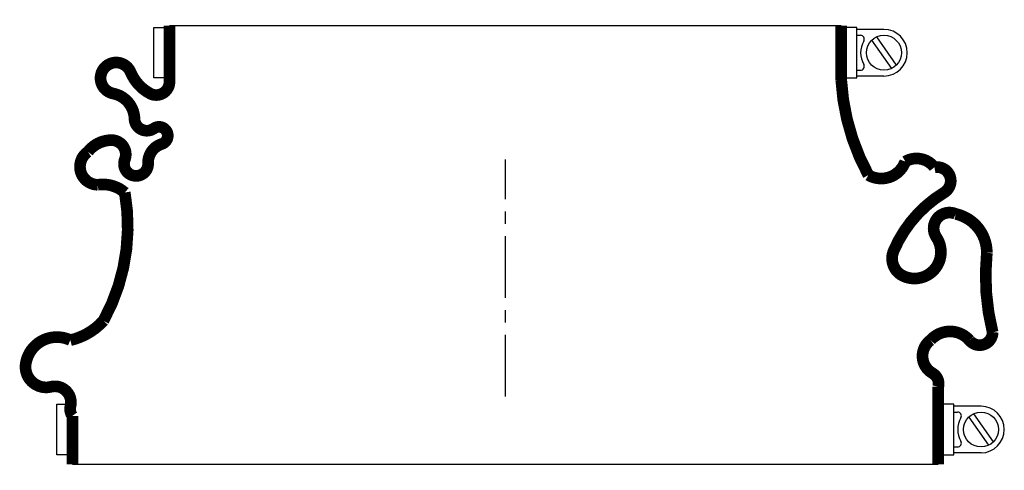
# Model space of a CAD drawing. Header units: millimetres. Extents: x -125 to 128, y -19 to 97.
import ezdxf

# ---------------------------------------------------------------- set-up
doc = ezdxf.new("R2010")
doc.units = ezdxf.units.MM
doc.header["$LTSCALE"] = 0.5
doc.header["$MEASUREMENT"] = 0
doc.linetypes.add('CENTER', pattern=[50.8, 31.75, -6.35, 6.35, -6.35])
doc.layers.get('0').update_dxf_attribs({"linetype": 'CONTINUOUS'})
doc.layers.add('Center', color=1, linetype='CENTER')

msp = doc.modelspace()

# ---------------------------------------------------------------- linework, layer by layer
for p, q in [((-90.5, 82), (-90.5, 95)), ((-90.5, 95), (-88, 95)), ((-86.5, 95.5), (86.5, 95.5)), ((90.5, 95), (88, 95)), ((90.5, 82), (90.5, 95)), ((97.5, 94.5), (90.5, 94.5)), ((90.5, 93), (91.44, 93)), ((94.34, 91.7), (99.43, 84.44)), ((95.57, 92.56), (100.66, 85.3)), ((90.5, 84), (91.44, 84)), ((-88, 82), (-90.5, 82)), ((88, 82), (90.5, 82)), ((97.5, 82.5), (90.5, 82.5)), ((-115.5, -15), (-115.5, -2)), ((-115.5, -2), (-113, -2)), ((115.5, -2), (113, -2)), ((115.5, -15), (115.5, -2)), ((122.5, -2.5), (115.5, -2.5)), ((115.5, -4), (116.44, -4)), ((120.57, -4.44), (125.66, -11.7)), ((119.34, -5.3), (124.43, -12.56)), ((-113, -15), (-115.5, -15)), ((113, -15), (115.5, -15)), ((115.5, -13), (116.44, -13)), ((122.5, -14.5), (115.5, -14.5)), ((111.5, -17.5), (-111.5, -17.5))]:
    msp.add_line(p, q)
at = {"const_width": 3, "flags": 128}
for points in [[(-86.5, 95.5), (-86.5, 81, -0.56619), (-91.5, 78, -0.173214), (-96.5, 83.5, 1.667268), (-101, 78, -0.349852), (-95.5, 71.5, 0.598056), (-90.5, 69, -1.163294), (-88.5, 65, 0.335337), (-92, 60, -1.224957), (-98, 61, 0.531721), (-101.5, 66, 0.226938), (-107.5, 63, 0.730034), (-105, 54.5, -0.219784), (-98, 52.5, -0.171297), (-103.5, 19.5, -0.152372), (-112, 14.5, 0.500401), (-123.5, 8.5, 0.538118), (-117, 2.5, -0.564179), (-112, -2.5, 0.223265), (-111.5, -5), (-111.5, -17.5)], [(86.5, 95.5), (86.5, 81.5, 0.110976), (93.5, 57, 0.471448), (103, 60.5, -0.377105), (110.5, 59, -0.835937), (113, 52.5, 0.15691), (100, 37.5, 0.405212), (102.5, 31, 0.760159), (111, 41, -0.75249), (116, 47, -0.352045), (124, 37, 0.086871), (125.5, 16.5, -0.704922), (119.5, 14.5, 0.450364), (109.5, 14.5, 0.542617), (110, 6, -0.335934), (111.5, 2.5), (111.5, -17.5)]]:
    msp.add_lwpolyline(points, format="xyb", dxfattribs=at)
for centre in [(97.5, 88.5), (122.5, -8.5)]:
    msp.add_circle(centre, 4.5)
for centre, radius, start, end in [((97.5, 88.5), 6, 270, 90), ((91.44, 92), 1, 330, 90), ((97.5, 88.5), 6, 150, 210), ((91.44, 85), 1, 270, 30), ((122.5, -8.5), 6, 270, 90), ((116.44, -5), 1, 330, 90), ((122.5, -8.5), 6, 150, 210), ((116.44, -12), 1, 270, 30)]:
    msp.add_arc(centre, radius, start, end)
at = {"layer": 'Center'}
msp.add_line((0, 0), (0, 61), dxfattribs=at)

doc.saveas('drawing.dxf')
